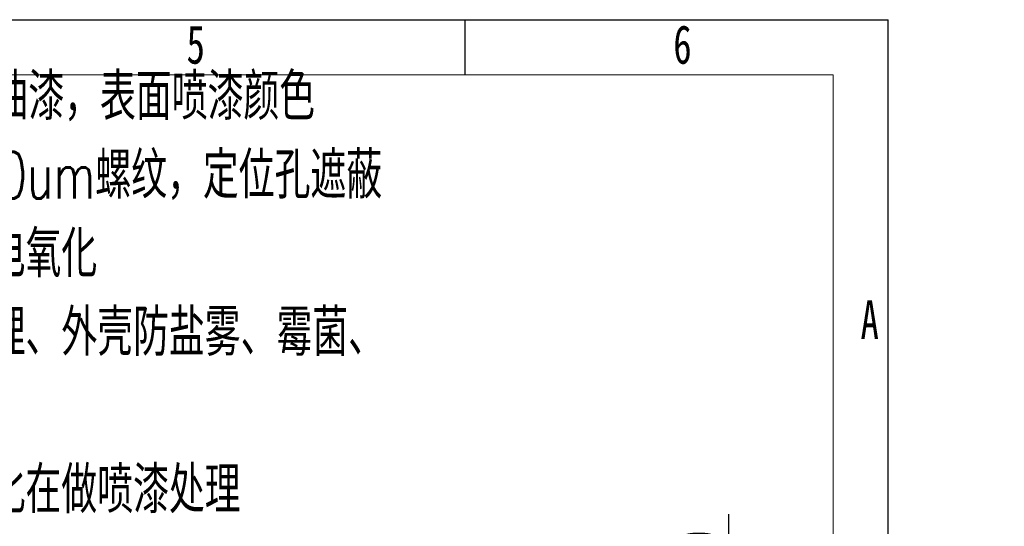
# Model space of a CAD drawing. Header units: millimetres. Extents: x 0 to 658, y -2 to 210.
# Tile 9 of 11: x 218 to 308, y 164 to 210. Entities that reach past the tile are written whole.
import ezdxf

# ---------------------------------------------------------------- set-up
doc = ezdxf.new("R2010")
doc.units = ezdxf.units.MM
doc.layers.add('图框', color=7, linetype='Continuous')
doc.styles.add('SLDTEXTSTYLE0', font='TXT', dxfattribs={"width": 0.7, "bigfont": 'bigfont'})
doc.styles.add('SLDTEXTSTYLE1', font='TXT', dxfattribs={"width": 0.7})
doc.dimstyles.new('SLDDIMSTYLE3', dxfattribs={"dimtxt": 3.5, "dimasz": 4.08, "dimexe": 0, "dimexo": 0.0625, "dimgap": 0.875, "dimtad": 2, "dimlfac": 5, "dimrnd": 1e-09, "dimzin": 4, "dimdsep": 46, "dimtxsty": 'SLDTEXTSTYLE1', "dimsah": 1, "dimcen": 0.09, "dimadec": 0, "dimazin": 1, "dimtfac": 1, "dimtmove": 0, "dimatfit": 0, "dimfxl": 0, "dimfrac": 2, "dimtolj": 1, "dimtzin": 12, "dimarcsym": 0})

# ---------------------------------------------------------------- blocks, each defined once
blk = doc.blocks.new('SW_NOTE_0')
at = {"layer": '图框', "color": 0, "attachment_point": 1, "style": 'SLDTEXTSTYLE0'}
for s, insert, char_height in [('\\M+1928D\\M+181461.喷\\M+18EBD\\M+18E67\\M+19770\\M+1E3DA氨酯\\M+196FB\\M+18EBD\\M+18143\\M+1955C\\M+196CA喷\\M+18EBD颜\\M+19046', (0, 5.457), 4.233333), ('\\M+188C8\\M+19046卡为\\M+18F79\\M+1968C\\M+18CFA60-80um\\M+19786纹\\M+18143\\M+192E8\\M+188CA\\M+18D45\\M+18ED5\\M+195C1', (0, -1.687), 4.233333), ('2.\\M+193E0\\M+19594\\M+198F4\\M+1967B\\M+19046导电氧\\M+189BB', (9.525, -8.832), 4.23333), ('3.\\M+18A4F观\\M+198F4喷\\M+18EBD处\\M+1979D\\M+18141\\M+18A4F壳\\M+19668盐雾\\M+18141霉\\M+18BDB\\M+18141', (9.525, -15.976), 4.23333), ('\\M+192AA热\\M+18141\\M+18D52\\M+19585蚀', (0, -23.121), 4.23333), ('4.\\M+190E6\\M+1967B\\M+19046导电氧\\M+189BB\\M+18DDD\\M+198F4喷\\M+18EBD处\\M+1979D', (9.525, -30.265), 4.23333)]:
    blk.add_mtext(s, dxfattribs=dict(at, insert=insert, char_height=char_height))
blk = doc.blocks.new('_D_45')
at = {"layer": '图框'}
for p, q in [((282.514, 157.86), (282.514, 165.08)), ((251.814, 157.86), (284.514, 157.86)), ((282.514, 156.96), (282.514, 157.86)), ((245.814, 156.96), (284.514, 156.96)), ((282.514, 156.96), (282.514, 150.61))]:
    blk.add_line(p, q, dxfattribs=at)
for points in [[(282.514, 157.86), (283.022, 161.94), (282.006, 161.94)], [(282.514, 156.96), (282.006, 152.88), (283.022, 152.88)]]:
    blk.add_solid(points, dxfattribs=at)
at = {"layer": '图框', "insert": (278.002, 156.933), "char_height": 3.5, "attachment_point": 1, "rotation": 90, "style": 'SLDTEXTSTYLE1'}
blk.add_mtext('4.50', dxfattribs=at)

msp = doc.modelspace()

# ---------------------------------------------------------------- linework, layer by layer
at = {"layer": '图框'}
for p, q in [((0, 210), (297, 210)), ((258.5, 210), (258.5, 205)), ((297, 0), (297, 210))]:
    msp.add_line(p, q, dxfattribs=at)
at = {"layer": '图框', "linetype": 'Continuous', "lineweight": 15}
for p in [(25, 205), (292, 5)]:
    msp.add_line(p, (292, 205), dxfattribs=at)

# ---------------------------------------------------------------- block references
at = {"layer": '图框'}
msp.add_blockref('SW_NOTE_0', (182.41611908, 199.68120724), dxfattribs=at)

# ---------------------------------------------------------------- texts
at = {"layer": '图框', "char_height": 3.5, "attachment_point": 2, "style": 'SLDTEXTSTYLE1'}
for s, insert in [('5', (234.04444444, 209.5028404)), ('6', (278.29687502, 209.5028404)), ('A', (295.32031252, 184.5028404))]:
    msp.add_mtext(s, dxfattribs=dict(at, insert=insert))

# ---------------------------------------------------------------- dimensions: what is measured, and where the dimension line sits
at = {"layer": '图框'}
dim = msp.add_linear_dim(base=(282.51403692, 157.85974644), p1=(245.81403692, 156.95974644), p2=(251.81403692, 157.85974644), angle=90, dimstyle='SLDDIMSTYLE3', dxfattribs=at)
dim.commit()
dim.dimension.update_dxf_attribs({"geometry": '_D_45', "text_midpoint": (282.51403692, 161.00663155), "dimtype": 160})

doc.saveas('drawing.dxf')
